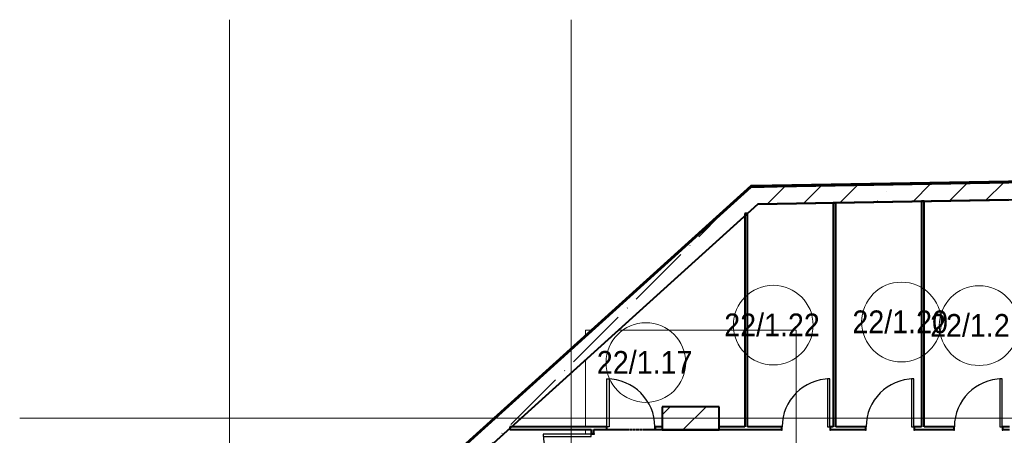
# Model space of a CAD drawing. Header units: millimetres. Extents: x -135639 to 224623, y -383017 to -59102.
# Tile 18 of 256: x -12239 to 5051, y -279766 to -272466. Entities that reach past the tile are written whole.
import ezdxf

# ---------------------------------------------------------------- set-up
doc = ezdxf.new("R2010")
doc.units = ezdxf.units.MM
for name, pattern in [('Линия сетки', [25, 20, -2.5, 0, -2.5]), ('Штрих_3_1_5_', [4.5, 3, -1.5]), ('Штриховая_ш3 п1_5', [4.5, 3, -1.5])]:
    doc.linetypes.add(name, pattern=pattern)
for name, color, linetype, lineweight in [('A-010-A_ROOM', 7, 'Continuous', 20), ('A-200-M_WALL', 7, 'Continuous', 18), ('A-200-M_WALL_EXT', 7, 'Continuous', 18), ('A-200-M_WALL_INT', 7, 'Continuous', 18), ('A-200-M_WALL_PAT', 7, 'Continuous', 40), ('A-325-M_DOOR', 7, 'Continuous', 18), ('A-325-M_DOOR__FRAME', 7, 'Continuous', 30), ('A-325-M_DOOR_PANEL', 7, 'Continuous', 30), ('S-160-M_FOUND', 7, 'Continuous', 18), ('S-280-M_COLUMN', 7, 'Continuous', 18), ('Z-030-M_GRID', 7, 'Continuous', 9)]:
    doc.layers.add(name, color=color, linetype=linetype, lineweight=lineweight)
doc.layers.add('A-010-M_ROOM_SEPARATION', color=4, linetype='Штриховая_ш3 п1_5', lineweight=40, true_color=0x00ffff)
doc.styles.add('Arial_2', font='arial.ttf', dxfattribs={"width": 0.9, "height": 400})
pattern_1 = [(45, (0, 0), (-628.618, 628.618), []), (45, (628.6, 0), (-628.618, 628.618), [1111.25, -222.25, 6.706, -215.544])]

# ---------------------------------------------------------------- blocks, each defined once
blk = doc.blocks.new('101_Дверь_Однопольная - _ПЧ_800х2000_Кладовая_Пр-4171002-B2_-11_400_')
at = {"layer": 'A-325-M_DOOR', "color": 253, "lineweight": 30, "true_color": 0xaaaaaa}
for p, q in [((-431, 25), (-430, 25)), ((-431, -35), (-431, 25)), ((-430, 25), (-430, -35)), ((430, -35), (430, 25)), ((430, 25), (431, 25)), ((431, 25), (431, -35)), ((-430, -35), (-431, -35)), ((431, -35), (430, -35))]:
    blk.add_line(p, q, dxfattribs=at)
at = {"layer": 'A-325-M_DOOR__FRAME', "color": 253, "true_color": 0xaaaaaa}
for p, q in [((-430, 25), (-420, 25)), ((-430, -35), (-430, 25)), ((-420, 25), (-420, -15)), ((420, 25), (430, 25)), ((420, -15), (420, 25)), ((430, 25), (430, -35)), ((-419, -35), (-430, -35)), ((-420, -15), (-419, -15)), ((-419, -15), (-419, -35)), ((419, -15), (420, -15)), ((419, -35), (419, -15)), ((430, -35), (419, -35))]:
    blk.add_line(p, q, dxfattribs=at)
at = {"layer": 'A-325-M_DOOR_PANEL', "color": 253, "true_color": 0xaaaaaa}
for p, q in [((-420, 865), (-380, 865)), ((-420, 25), (-420, 865)), ((-380, 865), (-380, 25)), ((-380, 25), (-420, 25))]:
    blk.add_line(p, q, dxfattribs=at)
blk.add_arc((-420, 25), 840, 0, 90, dxfattribs=at)
blk = doc.blocks.new('101_Дверь_Однопольная - _ПЧ_800х2000_Кладовая_Л-4171007-B2_-11_400_')
at = {"layer": 'A-325-M_DOOR', "color": 253, "lineweight": 30, "true_color": 0xaaaaaa}
for p, q in [((-430, 25), (-431, 25)), ((-431, 25), (-431, -35)), ((-430, -35), (-430, 25)), ((431, 25), (430, 25)), ((430, 25), (430, -35)), ((431, -35), (431, 25)), ((-431, -35), (-430, -35)), ((430, -35), (431, -35))]:
    blk.add_line(p, q, dxfattribs=at)
at = {"layer": 'A-325-M_DOOR__FRAME', "color": 253, "true_color": 0xaaaaaa}
for p, q in [((-420, 25), (-430, 25)), ((-430, 25), (-430, -35)), ((-420, -15), (-420, 25)), ((430, 25), (420, 25)), ((420, 25), (420, -15)), ((430, -35), (430, 25)), ((-430, -35), (-419, -35)), ((-419, -15), (-420, -15)), ((-419, -35), (-419, -15)), ((420, -15), (419, -15)), ((419, -15), (419, -35)), ((419, -35), (430, -35))]:
    blk.add_line(p, q, dxfattribs=at)
at = {"layer": 'A-325-M_DOOR_PANEL', "color": 253, "true_color": 0xaaaaaa}
for p, q in [((420, 865), (380, 865)), ((380, 865), (380, 25)), ((420, 25), (420, 865)), ((380, 25), (420, 25))]:
    blk.add_line(p, q, dxfattribs=at)
blk.add_arc((420, 25), 840, 90, 180, dxfattribs=at)
blk = doc.blocks.new('135_SLK_GD_AR_rvt-1-B2_-11_400_')
at = {"layer": 'A-010-M_ROOM_SEPARATION', "color": 131, "linetype": 'Штрих_3_1_5_', "true_color": 0xaaffff}
blk.add_line((6631, 82050), (7470, 82050), dxfattribs=at)
at = {"layer": 'A-200-M_WALL_INT', "color": 253, "lineweight": 40, "true_color": 0xaaaaaa}
for p, q in [((9278, 86010), (-117, 77520)), ((-115, 77520), (9281, 86010)), ((9280, 86012), (9278, 86010)), ((13675, 86089), (9280, 86012)), ((9281, 86010), (13675, 86087)), ((10650, 86035), (10600, 86035)), ((10600, 86035), (10600, 82100)), ((10650, 82100), (10650, 86035)), ((12200, 86062), (12150, 86062)), ((12150, 86062), (12150, 82100)), ((12200, 82100), (12200, 86062)), ((9100, 85845), (9050, 85845)), ((9050, 85845), (9050, 82100)), ((9100, 82100), (9100, 85845)), ((8600, 82452), (7598, 82452)), ((7598, 82452), (7598, 82450)), ((7598, 82450), (7598, 82048)), ((8602, 82452), (8600, 82452)), ((8602, 82048), (8602, 82452)), ((6619, 82100), (4923, 82100)), ((4923, 82100), (4923, 82050)), ((4923, 82050), (6350, 82050)), ((6350, 82050), (6350, 81981)), ((6400, 82050), (6619, 82050)), ((6400, 81981), (6400, 82050)), ((7600, 82100), (7481, 82100)), ((7481, 82050), (7600, 82050)), ((7598, 82048), (7600, 82048)), ((7600, 82048), (8600, 82048)), ((9050, 82100), (8600, 82100)), ((8600, 82050), (9694, 82050)), ((8600, 82048), (8602, 82048)), ((9694, 82100), (9100, 82100)), ((10600, 82100), (10556, 82100)), ((10556, 82050), (11169, 82050)), ((11169, 82100), (10650, 82100)), ((12150, 82100), (12031, 82100)), ((12031, 82050), (12719, 82050)), ((12719, 82100), (12200, 82100)), ((13700, 82100), (13581, 82100)), ((13581, 82050), (13700, 82050))]:
    blk.add_line(p, q, dxfattribs=at)
at = {"layer": 'A-325-M_DOOR', "color": 253, "lineweight": 18, "true_color": 0xaaaaaa}
for name, p in [('101_Дверь_Однопольная - _ПЧ_800х2000_Кладовая_Пр-4171002-B2_-11_400_', (7050, 82075)), ('101_Дверь_Однопольная - _ПЧ_800х2000_Кладовая_Л-4171007-B2_-11_400_', (10125, 82075)), ('101_Дверь_Однопольная - _ПЧ_800х2000_Кладовая_Л-4171007-B2_-11_400_', (11600, 82075)), ('101_Дверь_Однопольная - _ПЧ_800х2000_Кладовая_Л-4171007-B2_-11_400_', (13150, 82075))]:
    blk.add_blockref(name, p, dxfattribs=at)
at = {"layer": 'A-325-M_DOOR', "color": 253, "lineweight": 18, "true_color": 0xaaaaaa, "rotation": 89.99999999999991}
blk.add_blockref('101_Дверь_Однопольная - _ПЧ_800х2000_Кладовая_Л-4171007-B2_-11_400_', (6375, 81550), dxfattribs=at)
blk = doc.blocks.new('Бетон-Прямоугольная-Колонна - CLM_Подземные этажи_В40-400х1000-V208-B2_-11_400_')
at = {"layer": 'S-280-M_COLUMN', "lineweight": 9, "true_color": 0xaaaaaa}
h = blk.add_hatch(dxfattribs=at)
h.set_pattern_fill('FP_89', color=253, style=0, pattern_type=2)
h.set_pattern_definition([(135, (82250, -8100), (-628.618, -628.618), []), (135, (82250, -7471.4), (-628.618, -628.618), [1111.25, -222.25, 6.706, -215.544])])
h.paths.add_polyline_path([(200, 500), (-200, 500), (-200, -500), (200, -500), (200, -446)])
at = {"layer": 'S-280-M_COLUMN', "color": 253, "lineweight": 40, "true_color": 0xaaaaaa}
for p, q in [((200, 500), (-200, 500)), ((-200, 500), (-200, -500)), ((200, -500), (200, 500)), ((-200, -500), (200, -500))]:
    blk.add_line(p, q, dxfattribs=at)
blk = doc.blocks.new('135_SLK_GD_KR_rvt-1-B2_-11_400_')
at = {"layer": 'A-200-M_WALL_PAT', "lineweight": 9, "true_color": 0xaaaaaa}
h = blk.add_hatch(dxfattribs=at)
h.set_pattern_fill('FP_5', color=253, style=0, pattern_type=2)
h.set_pattern_definition(pattern_1)
h.paths.add_polyline_path([(9280, 86012), (53420, 86782), (53420, 87082), (9619, 86318)])
h = blk.add_hatch(dxfattribs=at)
h.set_pattern_fill('FP_5', color=253, style=0, pattern_type=2)
h.set_pattern_definition(pattern_1)
h.paths.add_polyline_path([(-195, 77450), (9619, 86318), (9163, 86310), (-542, 77541), (-459, 77450)])
at = {"layer": 'A-200-M_WALL', "color": 253, "lineweight": 40, "true_color": 0xaaaaaa}
for p, q in [((53422, 87084), (9165, 86312)), ((53426, 87089), (9170, 86316)), ((53430, 87093), (9174, 86320)), ((53420, 87082), (9619, 86318)), ((9619, 86318), (53420, 87082)), ((9159, 86320), (-548, 77549)), ((9160, 86316), (-546, 77546)), ((9162, 86312), (-543, 77543)), ((9159, 86320), (9165, 86320)), ((9160, 86316), (9167, 86316)), ((9162, 86312), (9165, 86312)), ((9165, 86320), (9174, 86320)), ((9167, 86316), (9170, 86316))]:
    blk.add_line(p, q, dxfattribs=at)
at = {"layer": 'A-200-M_WALL_EXT', "color": 253, "lineweight": 40, "true_color": 0xaaaaaa}
for p, q in [((53440, 87103), (9185, 86330)), ((9280, 86012), (53120, 86777)), ((9155, 86330), (-555, 77556)), ((9163, 86310), (-542, 77541)), ((-542, 77541), (9163, 86310)), ((9170, 86330), (9155, 86330)), ((9619, 86318), (9163, 86310)), ((9163, 86310), (9619, 86318)), ((9185, 86330), (9170, 86330)), ((-195, 77450), (9280, 86012))]:
    blk.add_line(p, q, dxfattribs=at)
at = {"layer": 'S-160-M_FOUND', "color": 253, "true_color": 0xaaaaaa}
for p, q in [((6355, 83800), (6250, 83800)), ((6250, 83800), (6250, 83705)), ((9050, 83800), (6835, 83800)), ((9950, 83800), (9100, 83800)), ((9950, 80700), (9950, 83800)), ((6250, 83271), (6250, 82100)), ((6250, 82050), (6250, 81970))]:
    blk.add_line(p, q, dxfattribs=at)
at = {"layer": 'S-280-M_COLUMN', "color": 253, "lineweight": 18, "true_color": 0xaaaaaa, "rotation": 269.9999999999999}
blk.add_blockref('Бетон-Прямоугольная-Колонна - CLM_Подземные этажи_В40-400х1000-V208-B2_-11_400_', (8100, 82250), dxfattribs=at)
blk = doc.blocks.new('050_Марка_Помещение - Номер-620969-B2_-11_400_')
at = {"layer": 'A-010-A_ROOM', "color": 253, "true_color": 0xaaaaaa}
blk.add_circle((0, 0), 3.5, dxfattribs=at)
blk = doc.blocks.new('-2 этаж')
at = {"layer": 'Z-030-M_GRID', "color": 253, "linetype": 'Линия сетки', "true_color": 0xaaaaaa}
for p, q in [((259092.3, -369628.3), (259092.3, -260677.3)), ((265092.3, -369628), (265092.3, -260677)), ((415038.9, -267677.3), (255409.2, -267677.3))]:
    blk.add_line(p, q, dxfattribs=at)
at = {"lineweight": 5}
for name in ['135_SLK_GD_KR_rvt-1-B2_-11_400_', '135_SLK_GD_AR_rvt-1-B2_-11_400_']:
    blk.add_blockref(name, (259092.3, -349927.3), dxfattribs=at)
at = {"layer": 'A-010-A_ROOM', "color": 253, "true_color": 0xaaaaaa, "xscale": 199.9999999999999, "yscale": 199.9999999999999, "zscale": 199.9999999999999}
for p in [(268642.3, -266041.2), (270892.9, -265987.1), (272256.7, -266050.3), (266405.1, -266699.4)]:
    blk.add_blockref('050_Марка_Помещение - Номер-620969-B2_-11_400_', p, dxfattribs=at)
at = {"layer": 'A-010-A_ROOM', "color": 253, "lineweight": 9, "true_color": 0xaaaaaa, "char_height": 400, "width": 2077.974, "attachment_point": 1, "style": 'Arial_2'}
for s, insert in [('22/1.22', (267781.5, -265837.7)), ('22/1.20', (270032, -265783.7)), ('22/1.21', (271395.9, -265846.8)), ('22/1.17', (265544.2, -266496))]:
    blk.add_mtext(s, dxfattribs=dict(at, insert=insert))

msp = doc.modelspace()

# ---------------------------------------------------------------- block references
at = {"color": 0}
msp.add_blockref('-2 этаж', (-267648, -11789), dxfattribs=at)

doc.saveas('drawing.dxf')
